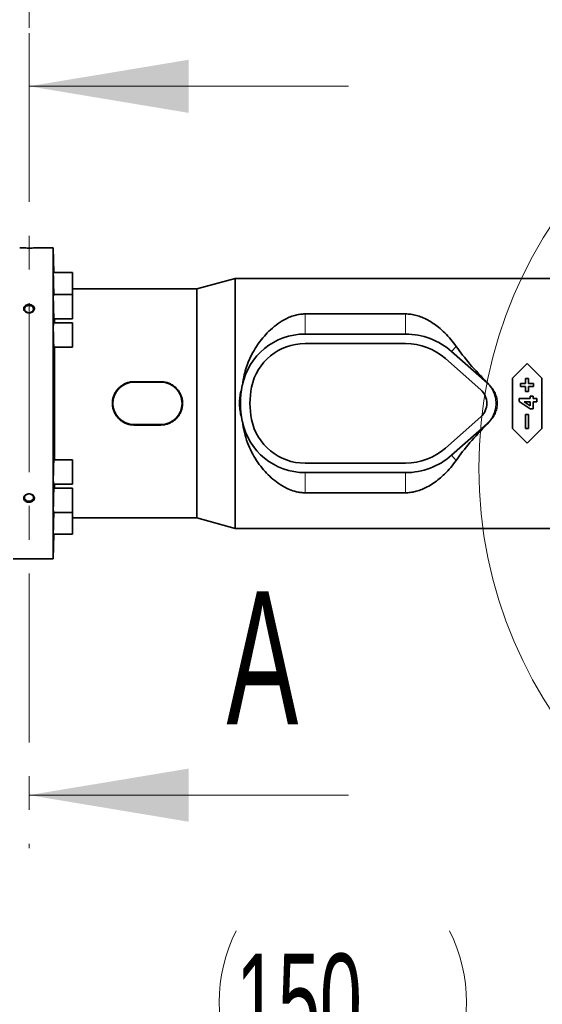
# Model space of a CAD drawing. Header units: millimetres. Extents: x 0 to 12429, y 0 to 8400.
# Tile 23 of 139: x 1794 to 2187, y 4803 to 5543. Entities that reach past the tile are written whole.
import ezdxf

# ---------------------------------------------------------------- set-up
doc = ezdxf.new("R2010")
doc.units = ezdxf.units.MM
doc.header["$LTSCALE"] = 20
doc.linetypes.add('CENTER', pattern=[10.16, 6.35, -1.27, 1.27, -1.27])
doc.styles.add('SLDTEXTSTYLE0', font='TXT', dxfattribs={"width": 0.605})
doc.dimstyles.new('SLDDIMSTYLE2', dxfattribs={"dimtxt": 70, "dimasz": 70, "dimexe": 0, "dimexo": 0.0625, "dimgap": 17.5, "dimtad": 1, "dimdec": 1, "dimrnd": 1e-09, "dimzin": 12, "dimdsep": 46, "dimtxsty": 'SLDTEXTSTYLE0', "dimsah": 1, "dimcen": 0.09, "dimadec": 0, "dimazin": 3, "dimtfac": 1, "dimtmove": 0, "dimatfit": 0, "dimfxl": 1, "dimfrac": 2, "dimtolj": 1, "dimtzin": 12, "dimarcsym": 0})
doc.dimstyles.new('SLDDIMSTYLE3', dxfattribs={"dimtxt": 70, "dimasz": 70, "dimexe": 0, "dimexo": 0.0625, "dimgap": 17.5, "dimtad": 1, "dimdec": 1, "dimrnd": 1e-09, "dimzin": 12, "dimdsep": 46, "dimtxsty": 'SLDTEXTSTYLE0', "dimsah": 1, "dimcen": 0.09, "dimadec": 0, "dimazin": 3, "dimtfac": 1, "dimtofl": 0, "dimtmove": 0, "dimatfit": 3, "dimfxl": 1, "dimfrac": 2, "dimtolj": 1, "dimtzin": 12, "dimarcsym": 0})

# ---------------------------------------------------------------- blocks, each defined once
blk = doc.blocks.new('_D_43')
at = {"color": 7, "linetype": 'Continuous', "lineweight": 0}
for p, q in [((1800.93, 5537.01), (1800.93, 5716.49)), ((2453.43, 5058.58), (2453.43, 5716.49)), ((2453.43, 5686.49), (1800.93, 5686.49))]:
    blk.add_line(p, q, dxfattribs=at)
at = {"color": 7, "linetype": 'Continuous', "lineweight": 18}
for points in [[(1800.93, 5686.49), (1870.93, 5676.49), (1870.93, 5696.49)], [(2453.43, 5686.49), (2383.43, 5696.49), (2383.43, 5676.49)]]:
    blk.add_solid(points, dxfattribs=at)
at = {"color": 7, "linetype": 'Continuous', "lineweight": 18, "insert": (2006.86, 5776.72), "char_height": 70, "attachment_point": 1, "style": 'SLDTEXTSTYLE0'}
blk.add_mtext('652,5', dxfattribs=at)
blk = doc.blocks.new('_D_45')
at = {"color": 7, "linetype": 'Continuous', "lineweight": 0}
for p, q in [((2344.43, 4323.58), (2344.43, 4780.53)), ((2494.43, 4323.58), (2494.43, 4780.53)), ((2344.43, 4750.53), (1943.84, 4750.53)), ((2344.43, 4750.53), (2494.43, 4750.53)), ((2494.43, 4750.53), (2614.43, 4750.53))]:
    blk.add_line(p, q, dxfattribs=at)
at = {"color": 7, "linetype": 'Continuous', "lineweight": 18}
for centre, start, end in [((2063.95, 4804.24), 153.43495, 206.56505), ((2009.51, 4804.24), 333.43495, 26.56505)]:
    blk.add_arc(centre, 120.11, start, end, dxfattribs=at)
for points in [[(2344.43, 4750.53), (2274.43, 4760.53), (2274.43, 4740.53)], [(2494.43, 4750.53), (2564.43, 4740.53), (2564.43, 4760.53)]]:
    blk.add_solid(points, dxfattribs=at)
at = {"color": 7, "linetype": 'Continuous', "lineweight": 18, "insert": (1956.52, 4840.76), "char_height": 70, "attachment_point": 1, "style": 'SLDTEXTSTYLE0'}
blk.add_mtext('150', dxfattribs=at)

msp = doc.modelspace()

# ---------------------------------------------------------------- linework, layer by layer
at = {"color": 7, "linetype": 'CENTER', "lineweight": 18}
msp.add_line((1800.926827, 5533.008299), (1800.926827, 4919.963836), dxfattribs=at)
at = {"color": 7, "linetype": 'Continuous', "lineweight": 18}
for p, q in [((2040.926827, 5493.008299), (1800.926827, 5493.008299)), ((2040.926827, 4959.963836), (1800.926827, 4959.963836))]:
    msp.add_line(p, q, dxfattribs=at)
at = {"color": 7, "linetype": 'Continuous', "lineweight": 35}
for p, q in [((1819.014129, 5371.579774), (1807.926827, 5371.579774)), ((1819.66538, 5352.93039), (1819.014129, 5371.579774)), ((1819.014129, 5371.579774), (1819.014129, 5254.579774)), ((1833.514129, 5352.93039), (1819.183495, 5352.93039)), ((1833.514129, 5343.78039), (1833.514129, 5352.93039)), ((1955.773895, 5348.579774), (1926.926827, 5340.579774)), ((2193.605992, 5348.579774), (1955.773895, 5348.579774)), ((1955.773895, 5348.579774), (1955.773895, 5160.579774)), ((1833.514129, 5336.561772), (1833.514129, 5343.78039)), ((1926.926827, 5340.579774), (1833.514129, 5340.579774)), ((1926.926827, 5340.579774), (1926.926827, 5168.579774)), ((1833.514129, 5336.561772), (1819.183495, 5336.561772)), ((1819.572172, 5337.31077), (1819.614683, 5336.561772)), ((1833.514129, 5327.411772), (1833.514129, 5336.561772)), ((1833.514129, 5318.261772), (1833.514129, 5327.411772)), ((1819.71841, 5318.261772), (1833.514129, 5318.261772)), ((1820.096673, 5318.261772), (1820.096673, 5315.229774)), ((2008.330909, 5321.819407), (2083.926827, 5321.819407)), ((1833.514129, 5315.229774), (1819.335178, 5315.229774)), ((1833.514129, 5306.079774), (1833.514129, 5315.229774)), ((1833.514129, 5296.929774), (1833.514129, 5306.079774)), ((2008.330909, 5306.679774), (2083.926827, 5306.679774)), ((1819.649655, 5296.929774), (1833.514129, 5296.929774)), ((1820.096673, 5296.929774), (1820.096673, 5254.579774)), ((2008.330909, 5299.579774), (2027.302327, 5299.579774)), ((2074.551327, 5299.579774), (2027.302327, 5299.579774)), ((2027.926827, 5299.679774), (2073.926827, 5299.679774)), ((2074.551327, 5299.579774), (2083.926827, 5299.579774)), ((2113.768932, 5288.261352), (2140.379459, 5264.684247)), ((2118.477353, 5293.575557), (2145.08788, 5269.998452)), ((2164.097711, 5273.451027), (2175.226458, 5284.579774)), ((2175.226458, 5284.579774), (2186.355205, 5273.451027)), ((2164.097711, 5235.70852), (2164.097711, 5273.451027)), ((2174.068868, 5273.179059), (2174.068868, 5269.429059)), ((2176.318868, 5273.179059), (2174.068868, 5273.179059)), ((2176.318868, 5269.429059), (2176.318868, 5273.179059)), ((2186.355205, 5273.451027), (2186.355205, 5235.70852)), ((1879.926827, 5270.865081), (1899.926827, 5270.865081)), ((1879.926827, 5270.579774), (1899.926827, 5270.579774)), ((1961.202314, 5268.199858), (1961.213944, 5268.254568)), ((2170.318868, 5269.429059), (2170.318868, 5267.179059)), ((2174.068868, 5269.429059), (2170.318868, 5269.429059)), ((2170.318868, 5267.179059), (2174.068868, 5267.179059)), ((2174.068868, 5267.179059), (2174.068868, 5263.429059)), ((2180.068868, 5269.429059), (2176.318868, 5269.429059)), ((2176.318868, 5263.429059), (2176.318868, 5267.179059)), ((2176.318868, 5267.179059), (2180.068868, 5267.179059)), ((2180.068868, 5267.179059), (2180.068868, 5269.429059)), ((2169.153898, 5258.304377), (2169.153898, 5256.051673)), ((2177.46159, 5258.304377), (2169.153898, 5258.304377)), ((2174.068868, 5263.429059), (2176.318868, 5263.429059)), ((2177.46159, 5260.035147), (2177.46159, 5258.304377)), ((2179.71159, 5260.035147), (2177.46159, 5260.035147)), ((2179.71159, 5258.304377), (2179.71159, 5260.035147)), ((2182.480821, 5258.304377), (2179.71159, 5258.304377)), ((2182.480821, 5255.708223), (2182.480821, 5258.304377)), ((1819.014129, 5254.579774), (1819.014129, 5137.579774)), ((1820.096673, 5254.579774), (1820.096673, 5212.229774)), ((2169.153898, 5256.051673), (2177.469703, 5250.342839)), ((2172.966999, 5255.708223), (2177.46159, 5255.708223)), ((2177.46159, 5252.619882), (2172.966999, 5255.708223)), ((2177.46159, 5255.708223), (2177.46159, 5252.619882)), ((2177.469703, 5250.342839), (2179.71159, 5250.342839)), ((2179.71159, 5250.342839), (2179.71159, 5255.708223)), ((2179.71159, 5255.708223), (2182.480821, 5255.708223)), ((2140.379459, 5244.4753), (2113.768932, 5220.898195)), ((2174.101458, 5235.579774), (2174.101458, 5246.079774)), ((2174.101458, 5246.079774), (2176.351458, 5246.079774)), ((2176.351458, 5246.079774), (2176.351458, 5235.579774)), ((1899.926827, 5238.579774), (1879.926827, 5238.579774)), ((1899.926827, 5238.294466), (1879.926827, 5238.294466)), ((1961.213944, 5240.904979), (1961.202314, 5240.959689)), ((2145.08788, 5239.161095), (2118.477353, 5215.58399)), ((2146.833319, 5240.904979), (2145.19577, 5239.039324)), ((2175.226458, 5224.579774), (2164.097711, 5235.70852)), ((2176.351458, 5235.579774), (2174.101458, 5235.579774)), ((2186.355205, 5235.70852), (2175.226458, 5224.579774)), ((1833.514129, 5212.229774), (1819.649606, 5212.229774)), ((1833.514129, 5203.079774), (1833.514129, 5212.229774)), ((2027.302327, 5209.579774), (2008.330909, 5209.579774)), ((2027.302327, 5209.579774), (2074.551327, 5209.579774)), ((2073.926827, 5209.479774), (2027.926827, 5209.479774)), ((2083.926827, 5209.579774), (2074.551327, 5209.579774)), ((1833.514129, 5193.929774), (1833.514129, 5203.079774)), ((2083.926827, 5202.479774), (2008.330909, 5202.479774)), ((1819.335039, 5193.929774), (1833.514129, 5193.929774)), ((1833.514129, 5190.897775), (1819.718316, 5190.897775)), ((1820.096673, 5193.929774), (1820.096673, 5190.897775)), ((1833.514129, 5181.747775), (1833.514129, 5190.897775)), ((2083.926827, 5187.34014), (2008.330909, 5187.34014)), ((1833.514129, 5172.597775), (1833.514129, 5181.747775)), ((1819.183495, 5172.597775), (1833.514129, 5172.597775)), ((1833.514129, 5165.379157), (1833.514129, 5172.597775)), ((1833.514129, 5168.579774), (1926.926827, 5168.579774)), ((1926.926827, 5168.579774), (1955.773895, 5160.579774)), ((1833.514129, 5156.229157), (1833.514129, 5165.379157)), ((1819.014129, 5137.579774), (1819.66538, 5156.229157)), ((1819.183495, 5156.229157), (1833.514129, 5156.229157)), ((1955.773895, 5160.579774), (2199.426827, 5160.579774)), ((1788.926827, 5137.579774), (1819.014129, 5137.579774))]:
    msp.add_line(p, q, dxfattribs=at)
at = {"color": 8, "linetype": 'Continuous', "lineweight": 18}
for p, q in [((2008.330909, 5321.819407), (2008.330909, 5306.679774)), ((2083.926827, 5321.819407), (2083.926827, 5306.679774)), ((2121.913211, 5297.453471), (2118.477353, 5293.575557)), ((1879.926827, 5270.865081), (1879.926827, 5270.579774)), ((1899.926827, 5270.865081), (1899.926827, 5270.579774)), ((1961.202314, 5268.199858), (1961.202726, 5268.199774)), ((2145.19577, 5270.120223), (2145.08788, 5269.998452)), ((1879.926827, 5238.294466), (1879.926827, 5238.579774)), ((1899.926827, 5238.294466), (1899.926827, 5238.579774)), ((1961.202314, 5240.959689), (1961.202726, 5240.959774)), ((2145.19577, 5239.039324), (2145.08788, 5239.161095)), ((2121.913211, 5211.706077), (2118.477353, 5215.58399)), ((2008.330909, 5187.34014), (2008.330909, 5202.479774)), ((2083.926827, 5187.34014), (2083.926827, 5202.479774))]:
    msp.add_line(p, q, dxfattribs=at)
at = {"color": 7, "linetype": 'Continuous', "lineweight": 35, "flags": 128}
for points in [[(1800.926827, 5328.121786), (1799.822849, 5327.975634), (1798.838504, 5327.553014), (1798.080461, 5326.899724), (1797.630866, 5326.086558), (1797.53844, 5325.201635), (1797.813198, 5324.340851), (1798.425366, 5323.597485), (1799.308606, 5323.052091), (1800.367205, 5322.763773), (1801.486449, 5322.763773), (1802.545048, 5323.052091), (1803.428288, 5323.597485), (1804.040456, 5324.340851), (1804.315214, 5325.201635), (1804.222788, 5326.086558), (1803.773193, 5326.899724), (1803.01515, 5327.553014), (1802.030805, 5327.975634), (1800.926827, 5328.121786)], [(1800.926827, 5186.432564), (1799.822849, 5186.286411), (1798.838504, 5185.863791), (1798.080461, 5185.210501), (1797.630866, 5184.397335), (1797.53844, 5183.512413), (1797.813198, 5182.651628), (1798.425366, 5181.908262), (1799.308606, 5181.362869), (1800.367205, 5181.07455), (1801.486449, 5181.07455), (1802.545048, 5181.362869), (1803.428288, 5181.908262), (1804.040456, 5182.651628), (1804.315214, 5183.512413), (1804.222788, 5184.397335), (1803.773193, 5185.210501), (1803.01515, 5185.863791), (1802.030805, 5186.286411), (1800.926827, 5186.432564)]]:
    msp.add_lwpolyline(points, dxfattribs=at)
at = {"color": 7, "linetype": 'Continuous', "lineweight": 18}
msp.add_circle((2472.871416, 5205.914591), 333.920663, dxfattribs=at)
at = {"color": 7, "linetype": 'Continuous', "lineweight": 35}
for centre, radius, start, end in [((2008.330909, 5258.579774), 48.1, 90, 168.396417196), ((2083.926827, 5254.579774), 52.1, 48.458841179, 90), ((2008.330909, 5258.579774), 41, 90, 168.463040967), ((2027.926827, 5297.679774), 2, 90, 108.194872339), ((2073.926827, 5297.679774), 2, 71.805127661, 90), ((2083.926827, 5254.579774), 45, 48.458841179, 90), ((1879.926827, 5254.579774), 16, 90, 270), ((1899.926827, 5254.579774), 16, 270, 90), ((2027.926827, 5254.579774), 68.1, 168.463040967, 191.536959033), ((2008.330909, 5258.579774), 48.1, 168.396417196, 168.463040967), ((2027.926827, 5254.579774), 61, 168.463040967, 191.536959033), ((2131.426827, 5254.579774), 13.5, 311.541158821, 48.458841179), ((2131.426827, 5254.579774), 20.6, 41.592243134, 48.458841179), ((2131.426827, 5254.579774), 20.6, 318.407756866, 41.592243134), ((2008.330909, 5250.579774), 41, 191.536959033, 270), ((2008.330909, 5250.579774), 48.1, 191.536959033, 191.603582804), ((2008.330909, 5250.579774), 48.1, 191.603582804, 270), ((2131.426827, 5254.579774), 20.6, 311.541158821, 318.407756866), ((2083.926827, 5254.579774), 45, 270, 311.541158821), ((2083.926827, 5254.579774), 52.1, 270, 311.541158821), ((2027.926827, 5211.479774), 2, 251.805127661, 270), ((2073.926827, 5211.479774), 2, 270, 288.194872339)]:
    msp.add_arc(centre, radius, start, end, dxfattribs=at)
for major_axis, start_param, end_param in [((129.392245, -85.143247), 3.8011962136, 4.1087211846), ((129.392245, 85.143247), 2.1744641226, 2.4819890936)]:
    msp.add_ellipse((2240.225565, 5254.579774), major_axis=major_axis, ratio=0.3078429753, start_param=start_param, end_param=end_param, dxfattribs=at)
for points, knots in [([(1793.926827, 5371.579774), (1793.929697, 5371.579613), (1793.947564, 5371.578615), (1794.340308, 5371.556171), (1795.561342, 5371.495144), (1797.373659, 5371.427279), (1799.608173, 5371.3813), (1802.032164, 5371.378847), (1804.179258, 5371.419755), (1805.907999, 5371.479415), (1807.197862, 5371.539173), (1807.849305, 5371.575396), (1807.907687, 5371.578693), (1807.926827, 5371.579774)], [0, 0, 0, 0, 0.019666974, 0.1224106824, 0.2254995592, 0.3308113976, 0.4390845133, 0.5497659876, 0.6614401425, 0.7471487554, 0.8417617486, 0.9481224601, 1, 1, 1, 1]), ([(1819.226364, 5352.810705), (1819.219469, 5352.842511), (1819.193426, 5352.962636), (1819.17973, 5352.097492), (1819.188581, 5350.313761), (1819.232034, 5347.727417), (1819.303821, 5344.711465), (1819.39779, 5341.596756), (1819.491803, 5339.047602), (1819.549821, 5337.793784), (1819.572172, 5337.31077)], [0, 0, 0, 0, 0.0515384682, 0.1946534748, 0.3377176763, 0.4807719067, 0.6238602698, 0.7670154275, 0.9102463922, 1, 1, 1, 1]), ([(1819.273233, 5336.441811), (1819.263851, 5336.473622), (1819.228527, 5336.593407), (1819.194614, 5335.726529), (1819.177634, 5333.940594), (1819.195936, 5331.352715), (1819.245832, 5328.336276), (1819.323412, 5325.222293), (1819.409059, 5322.674996), (1819.466728, 5321.42244), (1819.488935, 5320.940114)], [0, 0, 0, 0, 0.0517652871, 0.1949243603, 0.3380123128, 0.4810576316, 0.6241031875, 0.7671917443, 0.9103515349, 1, 1, 1, 1]), ([(1803.986331, 5323.747437), (1804.220002, 5324.006469), (1804.715521, 5324.555771), (1805.013087, 5325.574269), (1804.889131, 5326.6265), (1804.326908, 5327.578987), (1803.393948, 5328.333277), (1802.179958, 5328.813713), (1800.811723, 5328.96266), (1799.444893, 5328.754373), (1798.245499, 5328.205654), (1797.360537, 5327.379146), (1796.890567, 5326.374225), (1796.876737, 5325.307873), (1797.307264, 5324.295631), (1798.132341, 5323.442665), (1799.269934, 5322.842842), (1800.606755, 5322.570859), (1801.987022, 5322.675242), (1803.16935, 5323.095795), (1803.741441, 5323.552107), (1803.986331, 5323.747437)], [0, 0, 0, 0, 0.0474216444, 0.10056188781, 0.15306328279, 0.20540848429, 0.2582023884, 0.31181974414, 0.36626042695, 0.42118999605, 0.47609023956, 0.53043998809, 0.58391941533, 0.63659335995, 0.68891890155, 0.74151643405, 0.79485747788, 0.84906292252, 0.90388991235, 0.95885902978, 1, 1, 1, 1]), ([(1819.488935, 5320.940114), (1819.524702, 5320.297783), (1819.596234, 5319.013118), (1819.677939, 5318.217311), (1819.710437, 5318.344581), (1819.71841, 5318.375806)], [0, 0, 0, 0, 0.4300858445, 0.8601747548, 1, 1, 1, 1]), ([(1961.213944, 5268.254568), (1961.627071, 5270.890852), (1962.361815, 5275.579467), (1964.286173, 5282.003691), (1966.472229, 5287.624077), (1969.236828, 5293.221441), (1972.599671, 5298.711858), (1976.598056, 5304.009134), (1981.212214, 5308.996385), (1986.46504, 5313.584934), (1991.677095, 5317.029149), (1996.444393, 5319.368186), (2000.246043, 5320.720871), (2003.952304, 5321.534785), (2006.577494, 5321.802097), (2008.039951, 5321.816534), (2008.330909, 5321.819407)], [0, 0, 0, 0, 0.0987802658, 0.1756800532, 0.2527882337, 0.3297402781, 0.4185159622, 0.5075072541, 0.5963106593, 0.6942369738, 0.7920353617, 0.8478940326, 0.903654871, 0.9465379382, 0.9893636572, 1, 1, 1, 1]), ([(2083.926827, 5321.819407), (2085.212389, 5321.769172), (2087.965454, 5321.661592), (2092.03432, 5320.782089), (2096.29268, 5319.335755), (2100.517965, 5317.325796), (2104.666888, 5314.791626), (2108.999721, 5311.583093), (2113.458511, 5307.615225), (2117.951621, 5302.814771), (2120.593524, 5299.23943), (2121.913211, 5297.453471)], [0, 0, 0, 0, 0.0764030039, 0.1636189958, 0.2510276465, 0.3564818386, 0.4623468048, 0.5680867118, 0.7119525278, 0.8561141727, 1, 1, 1, 1]), ([(1819.335178, 5315.109648), (1819.323846, 5315.141459), (1819.281247, 5315.261032), (1819.228867, 5314.392966), (1819.186931, 5312.605324), (1819.179093, 5310.015963), (1819.204409, 5306.998787), (1819.261227, 5303.885179), (1819.333387, 5301.339435), (1819.386944, 5300.088005), (1819.407558, 5299.606324)], [0, 0, 0, 0, 0.0519064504, 0.1951111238, 0.3382399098, 0.4813020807, 0.6243305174, 0.7673693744, 0.9104593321, 1, 1, 1, 1]), ([(1819.407558, 5299.606324), (1819.442317, 5298.964192), (1819.511835, 5297.67993), (1819.598954, 5296.884954), (1819.639681, 5297.01245), (1819.649655, 5297.043674)], [0, 0, 0, 0, 0.43023315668, 0.86046532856, 1, 1, 1, 1]), ([(1879.926827, 5238.294466), (1879.01315, 5238.339475), (1877.185754, 5238.429495), (1874.52208, 5239.131307), (1872.015416, 5240.238642), (1869.719276, 5241.750175), (1867.708138, 5243.632939), (1866.026906, 5245.831878), (1864.746758, 5248.293037), (1863.895666, 5250.925118), (1863.512982, 5253.652474), (1863.582281, 5256.378063), (1864.110791, 5259.036768), (1865.057757, 5261.564967), (1866.417564, 5263.899665), (1868.149919, 5265.999817), (1870.225794, 5267.787516), (1872.588439, 5269.226164), (1875.171485, 5270.236282), (1877.65133, 5270.782863), (1879.251736, 5270.840689), (1879.926827, 5270.865081)], [0, 0, 0, 0, 0.0533301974, 0.1066627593, 0.1599706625, 0.2132814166, 0.2671132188, 0.3209428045, 0.3749327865, 0.428917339, 0.4820214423, 0.5351244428, 0.5874437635, 0.6397672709, 0.6924464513, 0.7451294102, 0.7988193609, 0.8525080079, 0.9065449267, 0.9605782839, 1, 1, 1, 1]), ([(1899.926827, 5270.865081), (1900.840504, 5270.820072), (1902.6679, 5270.730052), (1905.331574, 5270.02824), (1907.838238, 5268.920905), (1910.134378, 5267.409372), (1912.145516, 5265.526608), (1913.826748, 5263.327669), (1915.106896, 5260.86651), (1915.957988, 5258.234429), (1916.340672, 5255.507073), (1916.271373, 5252.781484), (1915.742863, 5250.122779), (1914.795897, 5247.594581), (1913.43609, 5245.259882), (1911.703735, 5243.159731), (1909.62786, 5241.372032), (1907.265215, 5239.933383), (1904.682169, 5238.923266), (1902.202324, 5238.376684), (1900.601919, 5238.318858), (1899.926827, 5238.294466)], [0, 0, 0, 0, 0.05333019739, 0.10666275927, 0.15997066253, 0.2132814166, 0.26711321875, 0.32094280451, 0.37493278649, 0.42891733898, 0.48202144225, 0.53512444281, 0.58744376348, 0.63976727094, 0.69244645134, 0.7451294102, 0.79881936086, 0.85250800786, 0.90654492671, 0.9605782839, 1, 1, 1, 1]), ([(2145.19577, 5270.120223), (2145.287238, 5270.026813), (2145.86631, 5269.435443), (2146.391275, 5268.794375), (2146.833319, 5268.254568)], [0, 0, 0, 0, 0.1579560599, 1, 1, 1, 1]), ([(2008.330909, 5187.34014), (2007.86848, 5187.347249), (2006.291277, 5187.371493), (2003.619492, 5187.686748), (1999.723439, 5188.57619), (1995.423287, 5190.200716), (1990.435207, 5192.888643), (1985.431269, 5196.411502), (1980.526359, 5200.831627), (1975.97632, 5205.899172), (1971.792755, 5211.624377), (1968.085441, 5218.02445), (1964.976117, 5225.058415), (1962.524085, 5232.685133), (1961.65059, 5238.165459), (1961.213944, 5240.904979)], [0, 0, 0, 0, 0.0169035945, 0.0576528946, 0.0984509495, 0.1662312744, 0.2341930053, 0.323759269, 0.4136481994, 0.5033580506, 0.600349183, 0.6975911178, 0.7944885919, 0.8972683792, 1, 1, 1, 1]), ([(1819.649606, 5212.110342), (1819.638494, 5212.142101), (1819.596432, 5212.262316), (1819.508636, 5211.397485), (1819.402215, 5209.612613), (1819.307155, 5207.022928), (1819.234168, 5204.003566), (1819.190253, 5200.887691), (1819.178819, 5198.340858), (1819.189444, 5197.089177), (1819.193532, 5196.607631)], [0, 0, 0, 0, 0.0514164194, 0.1946216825, 0.3378825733, 0.4811416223, 0.6243494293, 0.767482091, 0.9105458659, 1, 1, 1, 1]), ([(2121.913211, 5211.706077), (2120.563102, 5209.882208), (2117.862827, 5206.234393), (2113.543452, 5201.659389), (2109.214534, 5197.750518), (2104.881498, 5194.488796), (2100.533929, 5191.850774), (2096.232773, 5189.808192), (2092.284873, 5188.442422), (2088.393647, 5187.612671), (2085.661927, 5187.353782), (2084.171209, 5187.342062), (2083.926827, 5187.34014)], [0, 0, 0, 0, 0.1470138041, 0.2940337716, 0.4131826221, 0.5324797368, 0.6514446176, 0.744306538, 0.8370184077, 0.9112875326, 0.9854568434, 1, 1, 1, 1]), ([(1819.718316, 5190.778619), (1819.70946, 5190.810365), (1819.675847, 5190.930855), (1819.593008, 5190.067749), (1819.48526, 5188.28515), (1819.379439, 5185.696963), (1819.288728, 5182.677901), (1819.222033, 5179.561159), (1819.188136, 5177.01263), (1819.184784, 5175.759843), (1819.183495, 5175.277748)], [0, 0, 0, 0, 0.051206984, 0.1943540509, 0.3375894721, 0.4808683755, 0.6241329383, 0.7673383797, 0.9104675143, 1, 1, 1, 1]), ([(1819.193532, 5196.607631), (1819.20549, 5195.965702), (1819.229408, 5194.681852), (1819.283234, 5193.886204), (1819.324794, 5194.012754), (1819.335039, 5194.043949)], [0, 0, 0, 0, 0.42971443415, 0.85942323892, 1, 1, 1, 1]), ([(1804.93896, 5183.104102), (1804.935554, 5183.422096), (1804.928418, 5184.088377), (1804.40688, 5185.049379), (1803.51884, 5185.858527), (1802.329651, 5186.398789), (1800.972134, 5186.598184), (1799.596524, 5186.421777), (1798.369811, 5185.884862), (1797.442518, 5185.056444), (1796.921634, 5184.045814), (1796.855109, 5182.977694), (1797.236511, 5181.969098), (1798.019718, 5181.11985), (1799.126852, 5180.513722), (1800.446767, 5180.217557), (1801.834098, 5180.272281), (1803.126636, 5180.680243), (1804.155693, 5181.398414), (1804.771953, 5182.253706), (1804.889991, 5182.854752), (1804.93896, 5183.104102)], [0, 0, 0, 0, 0.0477806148, 0.1001129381, 0.1528304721, 0.2063465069, 0.2607050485, 0.3156035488, 0.3705359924, 0.4249716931, 0.4785568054, 0.5313068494, 0.5836417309, 0.6361793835, 0.6894220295, 0.7435350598, 0.7983127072, 0.8532941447, 0.9079361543, 0.9618063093, 1, 1, 1, 1]), ([(1819.183495, 5175.277748), (1819.187049, 5174.635635), (1819.194156, 5173.351414), (1819.229918, 5172.554792), (1819.26452, 5172.680949), (1819.273075, 5172.712141)], [0, 0, 0, 0, 0.4294704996, 0.85893773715, 1, 1, 1, 1]), ([(1819.614746, 5172.597775), (1819.599724, 5172.343125), (1819.551339, 5171.52291), (1819.460362, 5169.307128), (1819.357717, 5166.32253), (1819.271842, 5163.19615), (1819.21731, 5160.64817), (1819.200141, 5159.394026), (1819.193532, 5158.911246)], [0, 0, 0, 0, 0.0887085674, 0.285726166, 0.4827859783, 0.6798098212, 0.8767434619, 1, 1, 1, 1]), ([(1819.193532, 5158.911246), (1819.188491, 5158.268901), (1819.178411, 5156.984213), (1819.194206, 5156.186632), (1819.219849, 5156.312498), (1819.226204, 5156.343692)], [0, 0, 0, 0, 0.4292791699, 0.85855810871, 1, 1, 1, 1])]:
    msp.add_open_spline(points, degree=3, knots=knots, dxfattribs=at)
at = {"color": 8, "linetype": 'Continuous', "lineweight": 18}
for points, knots in [([(1961.202314, 5240.959689), (1960.749817, 5242.456575), (1959.857191, 5245.409433), (1959.037413, 5249.961827), (1958.721102, 5254.541975), (1959.03297, 5259.135273), (1959.850815, 5263.722726), (1960.748168, 5266.695401), (1961.202314, 5268.199858)], [0, 0, 0, 0, 0.1696932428, 0.3347483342, 0.4981749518, 0.6630546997, 0.8294735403, 1, 1, 1, 1]), ([(1961.202314, 5268.199858), (1961.057425, 5267.460073), (1960.767504, 5265.979776), (1960.422309, 5263.698304), (1960.161624, 5261.496166), (1959.959169, 5259.109067), (1959.846236, 5256.830097), (1959.807809, 5254.084206), (1959.881492, 5251.139619), (1960.138723, 5247.747772), (1960.557545, 5244.345738), (1960.986559, 5242.092743), (1961.202314, 5240.959689)], [0, 0, 0, 0, 0.0824869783, 0.1650552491, 0.25231841, 0.3250014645, 0.42707029, 0.5018371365, 0.6253530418, 0.7491055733, 0.8738227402, 1, 1, 1, 1]), ([(2146.833319, 5268.254568), (2147.721958, 5267.3567), (2149.513594, 5265.546458), (2151.461725, 5262.201226), (2152.734136, 5258.5081), (2153.174934, 5254.59431), (2152.736855, 5250.673525), (2151.473075, 5246.982195), (2149.519393, 5243.62681), (2147.727362, 5241.810923), (2146.833319, 5240.904979)], [0, 0, 0, 0, 0.1226994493, 0.2473813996, 0.3728892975, 0.4997864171, 0.6259628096, 0.7521947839, 0.8763702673, 1, 1, 1, 1]), ([(2146.833319, 5240.904979), (2147.37078, 5241.554867), (2148.396988, 5242.79574), (2149.693391, 5244.95149), (2150.549016, 5246.825577), (2151.087572, 5248.387449), (2151.385751, 5249.433612), (2151.617784, 5250.439727), (2151.798627, 5251.445837), (2151.931078, 5252.476083), (2152.011924, 5253.529913), (2152.029846, 5254.240269), (2152.029527, 5254.642366), (2152.028783, 5254.812546), (2152.017707, 5255.490447), (2151.954239, 5256.504862), (2151.796241, 5257.735535), (2151.597275, 5258.825196), (2151.346856, 5259.87802), (2151.04441, 5260.90197), (2150.765536, 5261.697263), (2150.520719, 5262.32328), (2150.293927, 5262.863245), (2149.989115, 5263.529618), (2149.578528, 5264.340853), (2148.96546, 5265.415958), (2148.078339, 5266.770344), (2147.271641, 5267.732032), (2146.833319, 5268.254568)], [0, 0, 0, 0, 0.0844988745, 0.1613390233, 0.2515997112, 0.2906403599, 0.3270021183, 0.3606847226, 0.3941865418, 0.4295170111, 0.4648474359, 0.5001777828, 0.5007689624, 0.5051876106, 0.5172509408, 0.5687869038, 0.60704332, 0.641673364, 0.6798671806, 0.7155566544, 0.7487416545, 0.7643823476, 0.7829897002, 0.8074908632, 0.8378851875, 0.8741718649, 0.9316309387, 1, 1, 1, 1])]:
    msp.add_open_spline(points, degree=3, knots=knots, dxfattribs=at)
at = {"color": 7, "linetype": 'Continuous', "lineweight": 18}
for points in [[(1800.926827, 5493.008299), (1920.926827, 5473.008299), (1920.926827, 5513.008299)], [(1800.926827, 4959.963836), (1920.926827, 4939.963836), (1920.926827, 4979.963836)]]:
    msp.add_solid(points, dxfattribs=at)

# ---------------------------------------------------------------- texts
at = {"color": 7, "linetype": 'Continuous', "insert": (1949.339214, 5113.308373), "char_height": 100, "attachment_point": 1, "style": 'SLDTEXTSTYLE0'}
msp.add_mtext('A', dxfattribs=at)

# ---------------------------------------------------------------- dimensions: what is measured, and where the dimension line sits
at = {"color": 7, "linetype": 'Continuous', "lineweight": 18}
dim = msp.add_linear_dim(base=(1800.926827, 5686.486817), p1=(2453.426827, 5054.579774), p2=(1800.926827, 5533.008299), dimstyle='SLDDIMSTYLE3', dxfattribs=at)
dim.commit()
dim.dimension.update_dxf_attribs({"geometry": '_D_43', "text_midpoint": (2127.176827, 5686.486817), "dimtype": 160})
dim = msp.add_linear_dim(base=(2494.426827, 4750.528279), p1=(2344.426827, 4319.579774), p2=(2494.426827, 4319.579774), text='(<>)', dimstyle='SLDDIMSTYLE2', dxfattribs=at)
dim.commit()
dim.dimension.update_dxf_attribs({"geometry": '_D_45', "text_midpoint": (2036.730717, 4750.528279), "dimtype": 160})

doc.saveas('drawing.dxf')
